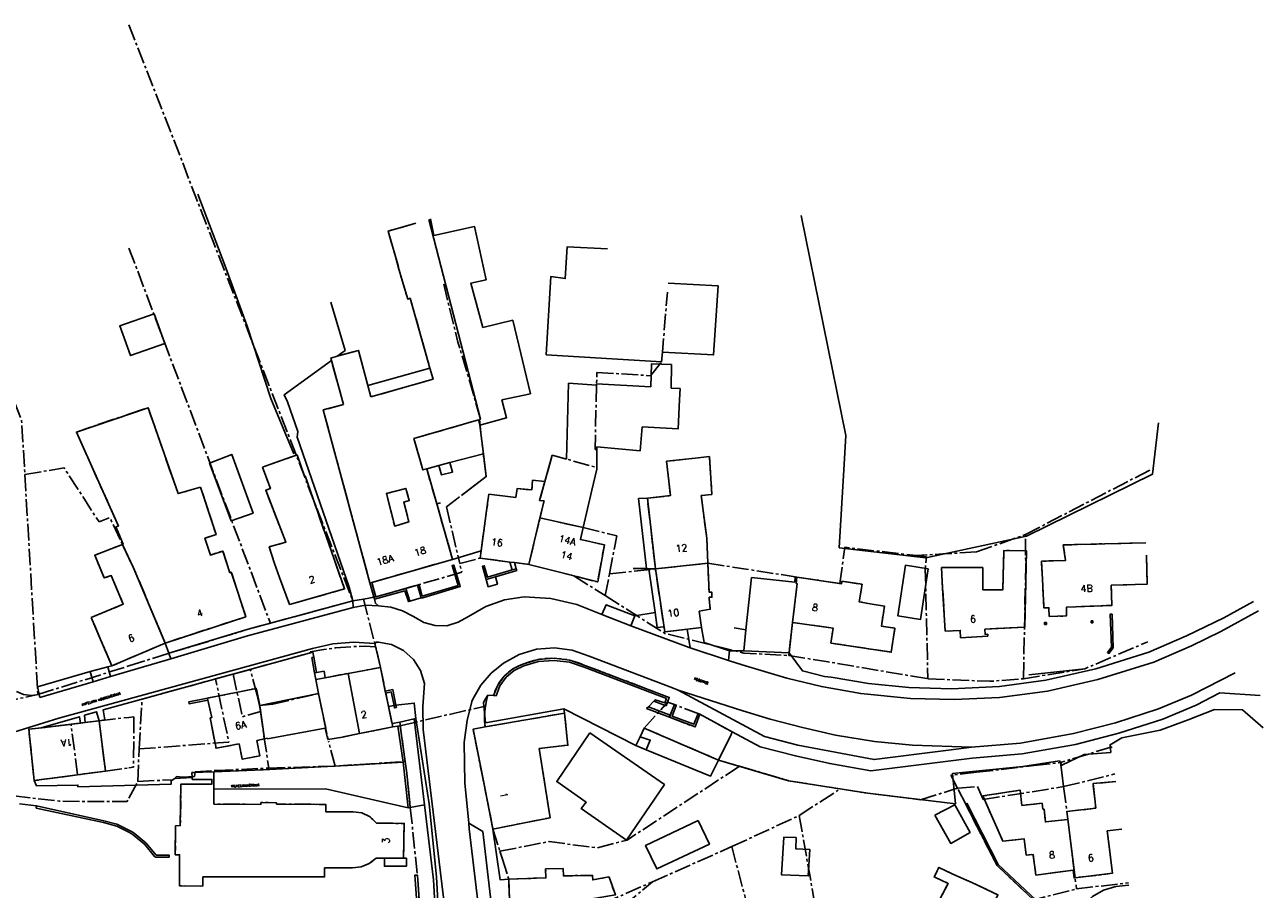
# Model space of a CAD drawing. Header units: metres. Extents: x 189938 to 192675, y 307646 to 311153.
# Tile 99 of 100: x 191982 to 192197, y 309779 to 309929. Entities that reach past the tile are written whole.
import ezdxf

# ---------------------------------------------------------------- set-up
doc = ezdxf.new("R2010")
doc.units = ezdxf.units.M
doc.linetypes.add('1-200 CENTER', pattern=[4.28625, 2.8575, -0.47625, 0.47625, -0.47625])
for name, color, linetype in [('PH-BEST-HUISNUMMERS', 7, 'Continuous'), ('PH-BEST-KADASTRALE-GRENS', 240, '1-200 CENTER'), ('PH-BEST-KANTVERHARDING', 252, 'Continuous'), ('PH-BEST-STAATNAAM', 7, 'Continuous')]:
    doc.layers.add(name, color=color, linetype=linetype)
doc.styles.add('ROMANS', font='romans.shx')

msp = doc.modelspace()

# ---------------------------------------------------------------- linework, layer by layer
at = {"layer": 'PH-BEST-KADASTRALE-GRENS'}
for p, q in [((192037.226, 309863.495), (192035.098, 309871.084)), ((192081.136, 309869.038), (192090.436, 309868.459)), ((192041.404, 309866.744), (192041.921, 309864.788)), ((192060.839, 309859.874), (192060.615, 309860.828)), ((192060.753, 309860.868), (192060.945, 309860.924)), ((192081.139, 309855.647), (192081.145, 309852.541)), ((192098.182, 309854.171), (192100.644, 309854.447)), ((191981.947, 309851.302), (191984.199, 309813.176)), ((192024.437, 309853.06), (192023.148, 309852.607)), ((192053.375, 309846.236), (192051.636, 309852.323)), ((192155.428, 309840.905), (192177.376, 309852.296)), ((192062.234, 309846.744), (192062.392, 309847.913)), ((192062.392, 309847.913), (192067.086, 309847.336)), ((192091.274, 309834.959), (192089.896, 309847.222)), ((192056.124, 309836.611), (192053.375, 309846.236)), ((192055.059, 309845.708), (192057.349, 309835.893)), ((192061.064, 309838.072), (192062.234, 309846.744)), ((192069.346, 309835.71), (192071.268, 309843.788)), ((192071.268, 309843.788), (192078.753, 309842.124)), ((192078.753, 309842.124), (192084.573, 309840.667)), ((192083.338, 309834.115), (192084.573, 309840.667)), ((192146.943, 309837.894), (192155.428, 309840.905)), ((192100.376, 309835.927), (192100.189, 309840.3)), ((192042.126, 309832.612), (192056.124, 309836.611)), ((192057.349, 309835.893), (192060.907, 309836.82)), ((192158.403, 309833.176), (192158.245, 309836.301)), ((192026.117, 309833.48), (192025.264, 309835.883)), ((192066.868, 309836.052), (192066.052, 309836.14)), ((192069.346, 309835.71), (192077.133, 309833.746)), ((192082.563, 309830.318), (192083.338, 309834.115)), ((192138.077, 309834.915), (192138.534, 309815.9)), ((192148.069, 309835.179), (192140.885, 309835.195)), ((192148.051, 309831.329), (192148.069, 309835.179)), ((192041.789, 309832.516), (192042.126, 309832.612)), ((192077.133, 309833.746), (192082.563, 309830.318)), ((192115.491, 309833.601), (192115.826, 309833.551)), ((192115.674, 309832.425), (192115.826, 309833.551)), ((192115.826, 309833.551), (192123.244, 309832.434)), ((192040.674, 309829.733), (192042.807, 309830.088)), ((192150.791, 309831.316), (192148.051, 309831.329)), ((192038.809, 309829.423), (192040.674, 309829.733)), ((192040.674, 309829.733), (192042.776, 309821.444)), ((191995.08, 309822.726), (191993.455, 309826.515)), ((192020.252, 309824.36), (192024.522, 309825.528)), ((192098.852, 309827.624), (192099.28, 309824.819)), ((192114.399, 309819.924), (192115.07, 309825.664)), ((192006.942, 309820.318), (192020.252, 309824.36)), ((192148.393, 309824.533), (192155.325, 309824.866)), ((191997.051, 309818.131), (191995.08, 309822.726)), ((192006.277, 309822.089), (192000, 309819.396)), ((192006.277, 309822.089), (192006.942, 309820.318)), ((192043.595, 309817.875), (192042.776, 309821.444)), ((192000, 309819.396), (191997.051, 309818.131)), ((192000, 309818.138), (192006.942, 309820.318)), ((192021.031, 309817.537), (192031.468, 309820.415)), ((192031.42, 309820.579), (192031.468, 309820.415)), ((191984.199, 309813.176), (192000, 309818.138)), ((192018.061, 309816.719), (192021.031, 309817.537)), ((192022.23, 309813.074), (192021.031, 309817.537)), ((192038.006, 309816.833), (192043.595, 309817.875)), ((192002.276, 309812.366), (192015.02, 309815.88)), ((192015.02, 309815.88), (192018.061, 309816.719)), ((192032.377, 309815.783), (192034.027, 309816.091)), ((192032.868, 309813.322), (192032.377, 309815.783)), ((192034.027, 309816.091), (192038.006, 309816.833)), ((191969.551, 309809.954), (191984.199, 309813.176)), ((192022.23, 309813.074), (192022.651, 309811.287)), ((192024.955, 309811.507), (192032.868, 309813.322)), ((192032.868, 309813.322), (192034.589, 309805.079)), ((192044.453, 309813.768), (192044.525, 309813.426)), ((192044.525, 309813.426), (192045.02, 309811.081)), ((192062.239, 309813.081), (192063.235, 309812.992)), ((192001.749, 309803.734), (192002.276, 309812.366)), ((192013.621, 309812.548), (192013.692, 309812.219)), ((192022.651, 309811.287), (192024.955, 309811.507)), ((192022.651, 309811.287), (192022.786, 309810.235)), ((192045.02, 309811.081), (192045.641, 309808.132)), ((192047.255, 309807.787), (192061.801, 309811.165)), ((192089.321, 309807.337), (192093.404, 309811.819)), ((192093.404, 309811.819), (192094.571, 309811.411)), ((192093.734, 309809.232), (192094.571, 309811.411)), ((192099.014, 309809.76), (192094.571, 309811.411)), ((191989.973, 309808.013), (191994.827, 309808.591)), ((191991.588, 309808.205), (191992.435, 309808.306)), ((191992.435, 309808.306), (191994.827, 309808.591)), ((191994.827, 309808.591), (192000, 309809.207)), ((192000, 309809.207), (192000.838, 309809.307)), ((192000.838, 309809.307), (192000.801, 309800.544)), ((192022.786, 309810.235), (192024.242, 309800.399)), ((192075.511, 309809.938), (192061.786, 309807.557)), ((192099.014, 309809.76), (192104.587, 309806.704)), ((191982.637, 309807.14), (191989.973, 309808.013)), ((191984.766, 309807.393), (191991.588, 309808.205)), ((191991.056, 309799.243), (191989.973, 309808.013)), ((192034.476, 309805.347), (192034.032, 309807.325)), ((192039.954, 309806.384), (192037.006, 309805.793)), ((192045.764, 309807.55), (192039.954, 309806.384)), ((192045.641, 309808.132), (192045.764, 309807.55)), ((192045.764, 309807.55), (192046.608, 309807.684)), ((192046.608, 309807.684), (192047.042, 309807.753)), ((192047.042, 309807.753), (192047.255, 309807.787)), ((192089.321, 309807.337), (192102.229, 309801.794)), ((192022.175, 309805.224), (192023.49, 309805.482)), ((192037.006, 309805.793), (192034.476, 309805.347)), ((192035.779, 309800.759), (192034.589, 309805.079)), ((192047.407, 309805.084), (192047.739, 309802.709)), ((192170.463, 309804.093), (192161.54, 309801.383)), ((192001.542, 309798.096), (192001.749, 309803.734)), ((192047.739, 309802.709), (192047.899, 309801.56)), ((192102.421, 309802.187), (192102.229, 309801.794)), ((191995.93, 309799.894), (191991.056, 309799.243)), ((191995.93, 309799.894), (192000, 309800.437)), ((192000, 309800.437), (192000.801, 309800.544)), ((192011.383, 309798.949), (192011.456, 309799.764)), ((192011.456, 309799.764), (192015.209, 309799.991)), ((192014.73, 309796.777), (192014.728, 309799.78)), ((192015.209, 309799.991), (192024.242, 309800.399)), ((192024.242, 309800.399), (192035.638, 309800.749)), ((192035.638, 309800.749), (192035.779, 309800.759)), ((192035.779, 309800.759), (192047.516, 309801.535)), ((192047.516, 309801.535), (192047.899, 309801.56)), ((192102.229, 309801.794), (192105.846, 309800.732)), ((192105.846, 309800.732), (192113.969, 309798.347)), ((192146.987, 309799.68), (192156.884, 309800.838)), ((192156.884, 309800.838), (192161.54, 309801.383)), ((192161.759, 309799.641), (192161.54, 309801.383)), ((192000, 309795.191), (192001.542, 309798.096)), ((192001.542, 309798.096), (192007.617, 309798.389)), ((192008.268, 309798.932), (192007.617, 309798.389)), ((192009.267, 309798.851), (192008.268, 309798.932)), ((192011.383, 309798.949), (192009.267, 309798.851)), ((192061.396, 309798.491), (192063.12, 309789.824)), ((192146.987, 309799.68), (192142.536, 309799.156)), ((192143.678, 309796.919), (192142.536, 309799.156)), ((192162.067, 309797.2), (192161.759, 309799.641)), ((192116.214, 309792.168), (192123.321, 309796.799)), ((192137.25, 309794.929), (192143.068, 309796.73)), ((192143.068, 309796.73), (192143.678, 309796.919)), ((192143.678, 309796.919), (192143.787, 309796.953)), ((192145.091, 309794.151), (192143.678, 309796.919)), ((192143.787, 309796.953), (192147.112, 309797.207)), ((192147.112, 309797.207), (192148.135, 309794.949)), ((192148.135, 309794.949), (192162.067, 309797.2)), ((192162.067, 309797.2), (192164.305, 309779.46)), ((192048.788, 309793.562), (192050.021, 309781.86)), ((192068.024, 309790.799), (192073.026, 309791.799)), ((192104.52, 309786.787), (192116.214, 309792.168)), ((192116.214, 309792.168), (192119.298, 309774.75)), ((192063.12, 309789.824), (192068.024, 309790.799)), ((192063.12, 309789.824), (192064.323, 309785.996)), ((192044.328, 309784.797), (192042.854, 309784.797)), ((192047.609, 309784.797), (192044.328, 309784.797)), ((192064.323, 309785.996), (192064.702, 309784.791)), ((192064.702, 309784.791), (192065.852, 309781.133)), ((192090.763, 309780.689), (192104.52, 309786.787)), ((192104.52, 309786.787), (192108.242, 309772.697)), ((192051.22, 309764.573), (192050.021, 309781.86)), ((192066.108, 309774.217), (192065.852, 309781.133)), ((192142.867, 309782.032), (192146.15, 309780.572)), ((192164.305, 309779.46), (192173.324, 309780.52)), ((192156.108, 309777.346), (192164.305, 309779.46))]:
    msp.add_line(p, q, dxfattribs=at)
at = {"layer": 'PH-BEST-KADASTRALE-GRENS', "flags": 128}
for points in [[(192000, 309929.328), (192020.294, 309877.102), (192038.809, 309829.423)], [(192049.748, 309894.926), (192044.945, 309893.536), (192046.218, 309889.138), (192046.815, 309886.967), (192048.33, 309881.762), (192048.753, 309881.894), (192052.192, 309869.788)], [(191969.407, 309891.885), (191981.395, 309860.636), (191981.947, 309851.302)], [(192000, 309890.581), (192007.056, 309871.881), (192024.522, 309825.528)], [(192060.945, 309860.924), (192058.373, 309869.954), (192057.029, 309874.28), (192054.564, 309884.392), (192054.685, 309884.42)], [(192090.436, 309868.459), (192092.357, 309870.845), (192092.498, 309872.522), (192093.365, 309882.969)], [(192036.124, 309871.828), (192039.793, 309872.849), (192041.404, 309866.744)], [(192035.098, 309871.084), (192034.979, 309871.51), (192036.124, 309871.828)], [(192052.192, 309869.788), (192052.743, 309867.846), (192041.921, 309864.788)], [(192081.139, 309855.647), (192080.812, 309855.671), (192081.136, 309869.038)], [(192000, 309861.783), (192003.316, 309862.908), (192008.513, 309848.012), (192012.421, 309849.127)], [(192037.226, 309863.495), (192033.681, 309862.521), (192041.789, 309832.516)], [(191998.867, 309839.211), (191999.019, 309839.271), (191997.736, 309842.226), (191998.175, 309842.377), (191990.896, 309858.694), (192000, 309861.783)], [(192051.636, 309852.323), (192050.963, 309852.131), (192049.416, 309857.555), (192060.615, 309860.828)], [(192060.753, 309860.868), (192061.427, 309855.311), (192061.482, 309854.441)], [(192026.117, 309833.48), (192027.852, 309828.787), (192037.38, 309831.496), (192030.54, 309851.079), (192030.443, 309851.054), (192029.154, 309854.719), (192024.437, 309853.06)], [(192055.059, 309845.708), (192061.954, 309850.96), (192061.482, 309854.441)], [(192073.263, 309854.228), (192071.187, 309846.832), (192071.969, 309846.736), (192071.268, 309843.788)], [(192073.263, 309854.228), (192073.39, 309854.68), (192075.847, 309854.002), (192081.145, 309852.541)], [(192089.896, 309847.222), (192093.881, 309847.67), (192093.213, 309853.613), (192098.182, 309854.171)], [(192100.189, 309840.3), (192099.225, 309847.667), (192101.063, 309847.886), (192100.644, 309854.447)], [(191981.947, 309851.302), (191988.755, 309852.5), (191994.806, 309843.106), (191996.661, 309843.854), (192000, 309836.828)], [(192023.148, 309852.607), (192024.518, 309848.896), (192023.708, 309848.601), (192027.222, 309839.57), (192024.321, 309838.782), (192025.264, 309835.883)], [(192018.708, 309831.415), (192017.738, 309834.381), (192017.501, 309834.303), (192016.273, 309838.057), (192014.115, 309837.352), (192013.164, 309840.26), (192015.113, 309840.897), (192012.421, 309849.127)], [(192072.112, 309850.129), (192069.986, 309850.345), (192069.848, 309848.652), (192067.285, 309848.891), (192067.086, 309847.336)], [(192048.017, 309848.899), (192044.647, 309848.056), (192046.077, 309842.392), (192048.535, 309843.14), (192047.638, 309846.546), (192048.61, 309846.815), (192048.017, 309848.899)], [(192069.346, 309835.709), (192081.278, 309832.7), (192082.442, 309839.147), (192078.277, 309840.035), (192078.753, 309842.124)], [(192155.081, 309815.904), (192155.332, 309826.945), (192155.503, 309835.481), (192155.428, 309840.905)], [(191993.455, 309826.515), (191999.018, 309828.842), (191996.917, 309833.804), (191995.712, 309833.386), (191994.066, 309837.318), (191998.867, 309839.211)], [(192123.244, 309832.434), (192124.122, 309838.709), (192136.477, 309837.259)], [(192176.346, 309839.48), (192161.989, 309839.121), (192162.417, 309836.426), (192158.245, 309836.301)], [(192000, 309836.828), (192000.745, 309835.26), (192003.032, 309829.875), (192006.277, 309822.089)], [(192060.907, 309836.82), (192066.052, 309836.14), (192066.868, 309836.052), (192069.055, 309835.783), (192069.346, 309835.71)], [(192066.052, 309836.14), (192060.909, 309836.82), (192061.064, 309838.072)], [(192146.943, 309837.894), (192141.121, 309837.541), (192136.477, 309837.259)], [(192136.477, 309837.259), (192138.292, 309837.046), (192138.077, 309834.915)], [(192155.325, 309824.866), (192155.633, 309838.083), (192151.707, 309838.162), (192151.499, 309831.302), (192150.791, 309831.316)], [(192176.415, 309837.318), (192176.575, 309832.321), (192170.323, 309832.121), (192170.434, 309828.635), (192162.566, 309828.341), (192162.552, 309826.804), (192159.571, 309826.706), (192159.506, 309828.225), (192158.656, 309828.182), (192158.403, 309833.176)], [(192042.807, 309830.088), (192050.023, 309832.164), (192057.705, 309834.366), (192057.349, 309835.893)], [(192069.346, 309835.709), (192069.055, 309835.783), (192066.868, 309836.052)], [(192083.338, 309834.115), (192100.376, 309835.927), (192115.491, 309833.601)], [(192099.28, 309824.819), (192092.906, 309824.018), (192091.274, 309834.959)], [(192100.376, 309835.927), (192100.59, 309830.929), (192101.05, 309830.947), (192101.086, 309830.043), (192100.625, 309830.033), (192100.629, 309829.767)], [(192141.516, 309824.142), (192141.091, 309831.58), (192140.885, 309835.195)], [(192115.07, 309825.664), (192115.857, 309832.4), (192115.674, 309832.425)], [(192115.826, 309833.551), (192123.542, 309832.389), (192123.612, 309832.813)], [(192123.612, 309832.813), (192127.13, 309832.29), (192126.614, 309829.268), (192128.507, 309828.89)], [(192006.277, 309822.089), (192020.262, 309826.663), (192018.708, 309831.415)], [(192082.563, 309830.318), (192092.937, 309823.77), (192106.593, 309820.369), (192114.399, 309819.924)], [(192024.522, 309825.528), (192035.027, 309828.403), (192038.809, 309829.423)], [(192098.852, 309827.624), (192100.801, 309827.95), (192100.629, 309829.767)], [(192128.507, 309828.89), (192131.003, 309828.522), (192130.465, 309825.034), (192132.798, 309824.69), (192132.182, 309820.512), (192121.717, 309822.099), (192122.097, 309824.685), (192115.07, 309825.664)], [(192148.916, 309823.297), (192144.204, 309823.028), (192144.137, 309824.283), (192141.516, 309824.142)], [(192148.916, 309823.297), (192148.901, 309823.617), (192148.438, 309823.594), (192148.393, 309824.533)], [(192042.776, 309821.444), (192040.895, 309821.539), (192038.854, 309821.476), (192035.832, 309821.25), (192033.816, 309820.989), (192031.42, 309820.579)], [(192155.081, 309815.904), (192165.721, 309817.641), (192176.684, 309822.33)], [(192079.07, 309818.223), (192078.141, 309818.609), (192077.187, 309818.925), (192076.211, 309819.169), (192075.22, 309819.34), (192074.219, 309819.436), (192073.213, 309819.457), (192072.209, 309819.404), (192071.212, 309819.276), (192070.227, 309819.073), (192069.259, 309818.798), (192068.315, 309818.452)], [(192114.399, 309819.924), (192121.222, 309818.836), (192138.534, 309815.9)], [(192043.595, 309817.875), (192043.634, 309817.882), (192044.453, 309813.768)], [(192045.764, 309807.55), (192044.453, 309813.768), (192043.595, 309817.875)], [(192068.315, 309818.452), (192067.591, 309818.169), (192066.899, 309817.815), (192066.246, 309817.394), (192065.637, 309816.91), (192065.08, 309816.368), (192064.58, 309815.774), (192064.141, 309815.132), (192063.768, 309814.45), (192063.465, 309813.734), (192063.235, 309812.992)], [(192079.07, 309818.223), (192093.682, 309812.676), (192093.404, 309811.819)], [(192001.749, 309803.734), (192017.322, 309804.921), (192015.02, 309815.88)], [(192018.061, 309816.719), (192019.681, 309809.305), (192022.786, 309810.235)], [(192138.534, 309815.9), (192149.282, 309815.457), (192155.081, 309815.904)], [(192022.668, 309811.29), (192022.082, 309814.232), (192013.621, 309812.548)], [(192062.239, 309813.081), (192061.984, 309812.131), (192061.801, 309811.165)], [(192013.692, 309812.219), (192014.354, 309809.159), (192014.081, 309809.1), (192015.113, 309803.839), (192019.116, 309804.624)], [(192061.801, 309811.165), (192061.698, 309810.264), (192061.653, 309809.359), (192061.666, 309808.452), (192061.737, 309807.548)], [(191994.827, 309808.591), (191995.93, 309799.894), (191983.567, 309798.243)], [(192071.149, 309803.836), (192076.119, 309804.38), (192075.511, 309809.938)], [(192099.014, 309809.76), (192098.172, 309807.54), (192093.734, 309809.232)], [(191983.567, 309798.243), (191982.637, 309807.14), (191984.766, 309807.393)], [(191991.056, 309799.243), (191983.567, 309798.243), (191982.637, 309807.14)], [(192047.042, 309807.753), (192047.324, 309805.68), (192047.407, 309805.084)], [(192061.786, 309807.557), (192059.672, 309807.158), (192061.396, 309798.491)], [(192061.737, 309807.548), (192059.672, 309807.158), (192063.12, 309789.824)], [(192104.587, 309806.704), (192104.407, 309806.241), (192102.421, 309802.187)], [(192022.175, 309805.224), (192022.701, 309802.55), (192019.642, 309801.948), (192019.116, 309804.624)], [(192073.026, 309791.799), (192071.664, 309800.533), (192071.149, 309803.836)], [(191946.661, 309797.803), (191962.202, 309800.329), (191967.52, 309798.05), (191975.985, 309796.055), (191987.984, 309794.662), (191999.684, 309794.596), (192000, 309795.191)], [(192014.728, 309799.78), (192010.922, 309799.641), (192010.952, 309798.804)], [(192047.899, 309801.56), (192048.185, 309799.51), (192048.788, 309793.562)], [(192064.323, 309785.996), (192072.844, 309787.667), (192081.157, 309786.561), (192086.391, 309787.932), (192105.846, 309800.732)], [(192010.952, 309798.804), (192010.965, 309798.434), (192014.374, 309798.434), (192014.374, 309797.627), (192009.011, 309797.627), (192008.902, 309790.43), (192008.096, 309790.423), (192008.016, 309785.379), (192008.791, 309785.395), (192008.744, 309780.015), (192012.792, 309779.952), (192012.823, 309781.544), (192033.934, 309781.547), (192033.934, 309783.087), (192038.776, 309783.087)], [(192113.969, 309798.347), (192114.373, 309798.228), (192123.321, 309796.799)], [(192162.067, 309797.2), (192170.794, 309799.335), (192170.947, 309799.4)], [(192171.111, 309798.099), (192167.177, 309797.714), (192167.636, 309793.445)], [(192038.858, 309792.802), (192034.133, 309792.842), (192034.123, 309794.11), (192025.583, 309794.177), (192025.565, 309794.409), (192022.874, 309794.424), (192022.872, 309794.119), (192014.731, 309794.177), (192014.73, 309796.777)], [(192123.321, 309796.799), (192128.095, 309796.037), (192137.25, 309794.929)], [(192154.813, 309793.928), (192154.539, 309796.579), (192148.038, 309795.581)], [(192164.063, 309781.379), (192163.874, 309781.356), (192163.701, 309782.689), (192157.255, 309781.861), (192156.76, 309785.444), (192155.581, 309785.315), (192155.203, 309788.163), (192151.553, 309787.732), (192148.038, 309795.581)], [(192155.348, 309778.925), (192150.518, 309783.509), (192145.091, 309794.151)], [(192158.443, 309793.26), (192158.319, 309794.317), (192154.813, 309793.928)], [(192162.788, 309791.485), (192158.902, 309791.071), (192158.666, 309793.285), (192158.443, 309793.26)], [(192162.788, 309791.485), (192162.604, 309792.869), (192167.636, 309793.445)], [(192038.858, 309792.802), (192040.403, 309792.625), (192041.807, 309791.956), (192042.917, 309790.867)], [(192042.917, 309790.867), (192047.731, 309790.812), (192047.609, 309784.797)], [(192172.155, 309789.804), (192169.624, 309789.505), (192170.513, 309782.159), (192164.063, 309781.379)], [(192038.776, 309783.087), (192040.277, 309783.27), (192041.672, 309783.854), (192042.854, 309784.797)], [(192065.852, 309781.133), (192072.298, 309781.372), (192072.241, 309782.911), (192075.308, 309783.024)], [(192075.308, 309783.024), (192075.337, 309781.721), (192080.401, 309781.805), (192080.41, 309781.026), (192083.236, 309781.538), (192083.258, 309781.47), (192084.346, 309778.42), (192080.579, 309777.798), (192080.649, 309774.536), (192072.857, 309774.083), (192072.123, 309774.007)], [(192140.503, 309777.446), (192142.036, 309780.419), (192139.617, 309781.533), (192140.445, 309783.194), (192142.867, 309782.032)], [(192066.15, 309773.25), (192066.108, 309774.217), (192065.852, 309781.133)], [(192072.125, 309773.992), (192072.872, 309774.085), (192072.98, 309776.818), (192081.083, 309776.398), (192090.763, 309780.689)], [(192072.125, 309773.992), (192072.158, 309772.083), (192081.822, 309772.613), (192084.913, 309775.766), (192087.663, 309778.08), (192090.763, 309780.689)], [(192146.15, 309780.572), (192150.681, 309778.417), (192148.58, 309774.016), (192148.862, 309773.875), (192148.686, 309773.524), (192148.412, 309773.661), (192148.278, 309773.377), (192146.622, 309774.123)]]:
    msp.add_lwpolyline(points, dxfattribs=at)
at = {"layer": 'PH-BEST-KANTVERHARDING', "color": 8}
for p, q in [((192037.226, 309863.495), (192035.098, 309871.084)), ((192041.404, 309866.744), (192052.192, 309869.788)), ((192041.404, 309866.744), (192041.921, 309864.788)), ((192076.212, 309867.143), (192075.847, 309854.002)), ((192081.083, 309866.821), (192076.212, 309867.143)), ((192095.583, 309866.227), (192094.043, 309866.316)), ((192095.487, 309864.263), (192095.583, 309866.227)), ((192060.839, 309859.874), (192060.615, 309860.828)), ((192061.474, 309854.92), (192060.839, 309859.874)), ((192081.146, 309852.274), (192081.139, 309855.647)), ((192061.474, 309854.92), (192055.659, 309853.383)), ((192073.39, 309854.68), (192072.112, 309850.129)), ((192075.847, 309854.002), (192073.39, 309854.68)), ((192098.182, 309854.171), (192100.644, 309854.447)), ((192024.437, 309853.06), (192023.148, 309852.607)), ((192053.714, 309852.872), (192051.636, 309852.323)), ((192053.375, 309846.236), (192051.636, 309852.323)), ((192055.659, 309853.383), (192053.714, 309852.872)), ((192080.238, 309848.634), (192081.146, 309852.274)), ((192071.187, 309846.832), (192072.112, 309850.129)), ((192062.234, 309846.744), (192062.392, 309847.913)), ((192062.392, 309847.913), (192067.086, 309847.336)), ((192078.753, 309842.124), (192080.238, 309848.634)), ((192091.274, 309834.959), (192089.896, 309847.222)), ((192053.375, 309846.236), (192054.038, 309846.425)), ((192056.124, 309836.611), (192053.375, 309846.236)), ((192061.064, 309838.072), (192062.234, 309846.744)), ((192069.346, 309835.709), (192071.268, 309843.788)), ((192071.268, 309843.788), (192078.753, 309842.124)), ((192100.376, 309835.927), (192100.189, 309840.3)), ((192042.126, 309832.612), (192056.124, 309836.611)), ((192056.124, 309836.611), (192061.064, 309838.072)), ((192158.403, 309833.176), (192158.245, 309836.301)), ((192026.117, 309833.48), (192025.264, 309835.883)), ((192066.868, 309836.052), (192066.052, 309836.14)), ((192066.052, 309836.14), (192066.431, 309834.769)), ((192067.162, 309834.985), (192066.431, 309834.769)), ((192067.162, 309834.985), (192066.868, 309836.052)), ((192087.445, 309834.998), (192089.719, 309835.006)), ((192089.719, 309835.006), (192090.155, 309834.99)), ((192091.217, 309827.403), (192090.155, 309834.99)), ((192090.155, 309834.99), (192091.274, 309834.959)), ((192091.274, 309834.959), (192100.376, 309835.927)), ((192138.597, 309834.947), (192134.65, 309835.609)), ((192148.069, 309835.179), (192140.885, 309835.195)), ((192148.051, 309831.329), (192148.069, 309835.179)), ((192041.789, 309832.516), (192042.126, 309832.612)), ((192041.789, 309832.516), (192042.554, 309829.681)), ((192050.023, 309832.164), (192047.988, 309831.579)), ((192050.023, 309832.164), (192050.653, 309829.932)), ((192061.939, 309833.115), (192063.543, 309833.587)), ((192106.988, 309824.409), (192107.928, 309833.472)), ((192115.445, 309832.639), (192107.928, 309833.472)), ((192115.445, 309832.639), (192115.491, 309833.601)), ((192115.491, 309833.601), (192115.826, 309833.551)), ((192047.988, 309831.579), (192048.728, 309829.372)), ((192048.728, 309829.372), (192050.653, 309829.932)), ((192150.791, 309831.316), (192148.051, 309831.329)), ((192038.853, 309828.278), (192038.846, 309829.433)), ((191995.08, 309822.726), (191993.455, 309826.515)), ((192082.001, 309827.063), (192087.034, 309825.058)), ((192087.725, 309826.791), (192087.034, 309825.058)), ((192091.217, 309827.403), (192087.725, 309826.791)), ((192098.852, 309827.624), (192099.28, 309824.819)), ((192115.07, 309825.664), (192114.457, 309820.421)), ((192096.793, 309824.499), (192097.331, 309821.27)), ((192106.988, 309824.409), (192104.951, 309824.716)), ((192106.611, 309820.769), (192106.988, 309824.409)), ((192106.999, 309824.407), (192106.988, 309824.409)), ((192148.393, 309824.533), (192155.325, 309824.866)), ((191997.051, 309818.131), (191995.08, 309822.726)), ((192006.277, 309822.089), (191997.051, 309818.131)), ((192006.277, 309822.089), (192006.941, 309820.32)), ((192043.595, 309817.875), (192042.639, 309822.042)), ((192097.331, 309821.27), (192103.974, 309819.047)), ((192007.268, 309819.337), (191996.808, 309816.271)), ((192006.941, 309820.32), (192007.268, 309819.337)), ((192032.059, 309819.627), (192032.528, 309816.98)), ((192103.974, 309819.047), (192104.104, 309820.736)), ((192106.611, 309820.769), (192104.104, 309820.736)), ((192114.457, 309820.421), (192106.611, 309820.769)), ((191993.302, 309817.163), (191996.321, 309817.943)), ((191993.302, 309817.163), (191993.817, 309815.394)), ((191996.321, 309817.943), (191997.051, 309818.131)), ((191996.321, 309817.943), (191996.808, 309816.271)), ((192032.17, 309816.914), (192032.528, 309816.98)), ((192032.377, 309815.783), (192032.17, 309816.914)), ((192038.006, 309816.833), (192043.595, 309817.875)), ((192165.721, 309817.641), (192156.049, 309816.56)), ((191996.808, 309816.271), (191993.817, 309815.394)), ((192032.377, 309815.783), (192034.027, 309816.091)), ((192032.868, 309813.322), (192032.377, 309815.783)), ((192034.027, 309816.091), (192038.006, 309816.833)), ((192039.954, 309806.384), (192038.006, 309816.833)), ((191984.411, 309813.194), (191984.403, 309813.221)), ((192032.868, 309813.322), (192022.668, 309811.29)), ((192044.453, 309813.768), (192044.525, 309813.426)), ((192044.525, 309813.426), (192045.02, 309811.081)), ((192062.239, 309813.081), (192063.235, 309812.992)), ((192063.65, 309812.955), (192063.235, 309812.992)), ((192013.621, 309812.548), (192013.692, 309812.219)), ((192022.668, 309811.29), (192023.49, 309805.482)), ((192045.02, 309811.081), (192045.957, 309811.264)), ((192045.02, 309811.081), (192045.641, 309808.132)), ((192059.633, 309812.382), (192059.445, 309811.941)), ((192075.407, 309810.659), (192061.801, 309808.253)), ((192087.903, 309804.302), (192075.407, 309810.659)), ((192075.407, 309810.659), (192075.511, 309809.938)), ((192090.075, 309811.02), (192091.027, 309812.006)), ((192093.404, 309811.819), (192094.571, 309811.411)), ((191991.588, 309808.205), (191992.435, 309808.306)), ((191992.435, 309808.306), (191994.827, 309808.591)), ((191995.799, 309808.759), (191994.827, 309808.591)), ((192045.641, 309808.132), (192046.955, 309808.394)), ((192049.442, 309808.928), (192046.955, 309808.394)), ((192049.764, 309808.997), (192049.442, 309808.928)), ((192049.442, 309808.928), (192051.229, 309794.011)), ((192075.511, 309809.938), (192061.786, 309807.557)), ((192099.014, 309809.76), (192104.587, 309806.704)), ((191984.766, 309807.393), (191991.588, 309808.205)), ((192034.476, 309805.347), (192034.032, 309807.325)), ((192039.954, 309806.384), (192037.006, 309805.793)), ((192045.764, 309807.55), (192039.954, 309806.384)), ((192045.641, 309808.132), (192045.764, 309807.55)), ((192022.175, 309805.224), (192023.49, 309805.482)), ((192037.006, 309805.793), (192034.476, 309805.347)), ((192058.189, 309805.314), (192058.144, 309804.864)), ((192087.903, 309804.302), (192088.618, 309805.833)), ((192089.675, 309803.579), (192087.903, 309804.302)), ((192014.73, 309796.777), (192014.728, 309799.78)), ((192037.911, 309800.858), (192035.508, 309800.752)), ((192037.911, 309800.858), (192047.532, 309801.424)), ((192048.436, 309793.497), (192047.532, 309801.424)), ((192061.396, 309798.491), (192063.12, 309789.824)), ((191983.978, 309793.838), (191981.003, 309794.21)), ((191995.652, 309791.263), (191983.978, 309793.838)), ((192048.788, 309793.562), (192048.436, 309793.497)), ((192048.788, 309793.562), (192051.229, 309794.011)), ((192068.024, 309790.799), (192073.026, 309791.799)), ((192162.788, 309791.485), (192164.063, 309781.379)), ((192058.948, 309790.833), (192061.343, 309789.39)), ((192063.12, 309789.824), (192068.024, 309790.799)), ((192044.328, 309784.797), (192042.854, 309784.797)), ((192047.609, 309784.797), (192044.328, 309784.797)), ((192142.867, 309782.032), (192146.15, 309780.572))]:
    msp.add_line(p, q, dxfattribs=at)
for points in [[(192028.585, 309854.921), (192024.599, 309864.518), (192020.518, 309877.051), (192016.622, 309887.655), (192011.959, 309899.966)], [(192049.748, 309894.926), (192044.945, 309893.536), (192046.218, 309889.138), (192046.815, 309886.967), (192048.33, 309881.762), (192048.753, 309881.894), (192052.192, 309869.788)], [(192060.839, 309859.874), (192060.753, 309860.868), (192060.945, 309860.924), (192051.996, 309895.576)], [(192052.271, 309895.656), (192052.886, 309892.794), (192059.942, 309894.336), (192061.947, 309885.098), (192059.275, 309884.487), (192061.388, 309876.844), (192066.545, 309878.071), (192069.607, 309865.327), (192064.675, 309864.288), (192065.488, 309861.165), (192060.839, 309859.874)], [(192123.173, 309838.597), (192123.951, 309852.159), (192124.281, 309858.107), (192116.529, 309896.239)], [(192082.95, 309890.456), (192075.976, 309890.792), (192075.647, 309885.319), (192073.14, 309885.654), (192072.347, 309872.089), (192092.357, 309870.845), (192092.498, 309872.522)], [(192092.498, 309872.522), (192101.361, 309872.071), (192102.142, 309884.054), (192093.507, 309884.52)], [(192006.212, 309874.066), (192000.284, 309871.953), (191998.416, 309877.101), (192004.344, 309879.215), (192006.212, 309874.066)], [(192036.124, 309871.828), (192037.48, 309872.813), (192034.991, 309881.214)], [(192036.124, 309871.828), (192039.793, 309872.849), (192041.404, 309866.744)], [(192027.512, 309863.942), (192026.934, 309865.157), (192035.098, 309871.084)], [(192035.098, 309871.084), (192034.979, 309871.51), (192036.124, 309871.828)], [(192052.192, 309869.788), (192052.743, 309867.846), (192041.921, 309864.788)], [(192090.469, 309866.522), (192090.634, 309870.523), (192094.067, 309870.389), (192094.043, 309866.316)], [(192090.469, 309866.522), (192081.089, 309867.063), (192081.083, 309866.821)], [(192081.139, 309855.647), (192081.138, 309856.126), (192088.616, 309855.437), (192088.997, 309859.575), (192095.242, 309859.269), (192095.487, 309864.263)], [(191998.867, 309839.211), (191999.019, 309839.271), (191997.736, 309842.226), (191998.175, 309842.377), (191990.896, 309858.694), (192003.316, 309862.908), (192008.513, 309848.012), (192012.421, 309849.127)], [(192027.512, 309863.942), (192029.26, 309858.804), (192029.149, 309857.808), (192038.196, 309831.8), (192038.846, 309829.433)], [(192037.226, 309863.495), (192033.681, 309862.521), (192041.789, 309832.516)], [(192051.636, 309852.323), (192050.963, 309852.131), (192049.416, 309857.555), (192060.615, 309860.828)], [(192155.626, 309840.614), (192177.455, 309851.382), (192178.538, 309860.275)], [(192013.944, 309853.321), (192017.815, 309854.821), (192021.513, 309844.646), (192017.701, 309843.278), (192013.944, 309853.321)], [(192026.117, 309833.48), (192027.852, 309828.787), (192037.38, 309831.496), (192030.54, 309851.079), (192030.443, 309851.054), (192029.154, 309854.719), (192024.437, 309853.06)], [(192057.689, 309847.711), (192061.954, 309850.96), (192061.474, 309854.92)], [(192089.896, 309847.222), (192093.881, 309847.67), (192093.213, 309853.613), (192098.182, 309854.171)], [(192100.189, 309840.3), (192099.225, 309847.667), (192101.063, 309847.886), (192100.644, 309854.447)], [(192023.148, 309852.607), (192024.518, 309848.896), (192023.708, 309848.601), (192027.222, 309839.57), (192024.321, 309838.782), (192025.264, 309835.883)], [(192053.714, 309852.872), (192054.179, 309851.249), (192056.125, 309851.751), (192055.659, 309853.383)], [(192018.708, 309831.415), (192017.738, 309834.381), (192017.501, 309834.303), (192016.273, 309838.057), (192014.115, 309837.352), (192013.164, 309840.26), (192015.113, 309840.897), (192012.421, 309849.127)], [(192072.112, 309850.129), (192069.986, 309850.345), (192069.848, 309848.652), (192067.285, 309848.891), (192067.086, 309847.336)], [(192048.017, 309848.899), (192044.647, 309848.056), (192046.077, 309842.392), (192048.535, 309843.14), (192047.638, 309846.546), (192048.61, 309846.815), (192048.017, 309848.899)], [(192089.896, 309847.222), (192088.378, 309847.164), (192089.719, 309835.006)], [(192071.268, 309843.788), (192071.969, 309846.736), (192071.187, 309846.832)], [(192069.346, 309835.709), (192081.278, 309832.7), (192082.442, 309839.147), (192078.277, 309840.035), (192078.753, 309842.124)], [(192123.173, 309838.597), (192138.16, 309836.893), (192155.626, 309840.614)], [(191993.455, 309826.515), (191999.018, 309828.842), (191996.917, 309833.804), (191995.712, 309833.386), (191994.066, 309837.318), (191998.867, 309839.211)], [(191998.867, 309839.211), (192000.745, 309835.26), (192006.277, 309822.089)], [(192176.346, 309839.48), (192161.989, 309839.121), (192162.417, 309836.426), (192158.245, 309836.301)], [(192066.052, 309836.14), (192060.909, 309836.82), (192061.064, 309838.072)], [(192155.325, 309824.866), (192155.633, 309838.083), (192151.707, 309838.162), (192151.499, 309831.302), (192150.791, 309831.316)], [(192176.415, 309837.318), (192176.575, 309832.321), (192170.323, 309832.121), (192170.434, 309828.635), (192162.566, 309828.341), (192162.552, 309826.804), (192159.571, 309826.706), (192159.506, 309828.225), (192158.656, 309828.182), (192158.403, 309833.176)], [(192050.653, 309829.932), (192050.942, 309829.946), (192057.432, 309831.88), (192056.318, 309835.625), (192056.035, 309835.541), (192057.065, 309832.079), (192050.863, 309830.23), (192050.302, 309832.244), (192050.023, 309832.164)], [(192061.939, 309833.115), (192061.3, 309835.411), (192061.607, 309835.49), (192062.158, 309833.509), (192066.431, 309834.769)], [(192063.543, 309833.587), (192067.252, 309834.681), (192067.162, 309834.985)], [(192069.346, 309835.709), (192069.055, 309835.783), (192066.868, 309836.052)], [(192099.28, 309824.819), (192092.906, 309824.018), (192091.274, 309834.959)], [(192100.376, 309835.927), (192100.59, 309830.929), (192101.05, 309830.947), (192101.086, 309830.043), (192100.625, 309830.033), (192100.629, 309829.767)], [(192138.597, 309834.947), (192137.261, 309826.199), (192133.32, 309826.794), (192134.65, 309835.609)], [(192141.516, 309824.142), (192141.091, 309831.58), (192140.885, 309835.195)], [(192042.126, 309832.612), (192042.807, 309830.088), (192047.988, 309831.579)], [(192061.939, 309833.115), (192062.286, 309831.869), (192063.888, 309832.321), (192063.543, 309833.587)], [(192115.07, 309825.664), (192115.857, 309832.4), (192115.674, 309832.425), (192115.826, 309833.551)], [(192115.826, 309833.551), (192123.542, 309832.389), (192123.612, 309832.813)], [(192123.612, 309832.813), (192127.13, 309832.29), (192126.614, 309829.268), (192128.507, 309828.89)], [(192006.277, 309822.089), (192020.262, 309826.663), (192018.708, 309831.415)], [(192042.554, 309829.681), (192047.826, 309831.134), (192048.444, 309829.29), (192048.728, 309829.372)], [(192068.502, 309830.108), (192065.101, 309829.6), (192061.856, 309828.458), (192058.886, 309826.725)], [(192068.502, 309830.108), (192073.145, 309829.817), (192077.683, 309828.794), (192082.001, 309827.063)], [(192038.846, 309829.433), (192035.027, 309828.403), (192020.252, 309824.36), (192006.941, 309820.32)], [(192038.853, 309828.278), (192020.541, 309823.34), (192007.268, 309819.337)], [(192038.853, 309828.278), (192041.039, 309828.672), (192043.256, 309828.531)], [(192042.554, 309829.681), (192042.737, 309829.004), (192043.256, 309828.531)], [(192043.256, 309828.531), (192045.393, 309828.312), (192047.449, 309827.69), (192049.35, 309826.69)], [(192082.001, 309827.063), (192082.771, 309828.741), (192087.725, 309826.791)], [(192098.852, 309827.624), (192100.801, 309827.95), (192100.629, 309829.767)], [(192103.974, 309819.047), (192106.333, 309818.317), (192114.046, 309816.021), (192120.061, 309814.533), (192126.889, 309813.334), (192135.542, 309812.452), (192143.092, 309812.291), (192150.963, 309812.681), (192159.295, 309813.78), (192168.016, 309815.8), (192177.727, 309818.787), (192184.233, 309821.606), (192189.313, 309824.075), (192195.876, 309827.685)], [(192194.976, 309829.296), (192189.83, 309826.484), (192183.368, 309823.33), (192176.821, 309820.502), (192167.669, 309817.614), (192158.959, 309815.654), (192150.961, 309814.582), (192142.628, 309814.171), (192135.251, 309814.38), (192128.261, 309815.083), (192121.772, 309816.164), (192120.608, 309816.321), (192116.771, 309817.275), (192114.457, 309820.421)], [(192128.507, 309828.89), (192131.003, 309828.522), (192130.465, 309825.034), (192132.798, 309824.69), (192132.182, 309820.512), (192121.717, 309822.099), (192122.097, 309824.685), (192115.07, 309825.664)], [(192049.35, 309826.69), (192051.114, 309825.687), (192053.069, 309825.144), (192055.098, 309825.095)], [(192055.098, 309825.095), (192057.078, 309825.711), (192058.886, 309826.725)], [(192092.762, 309824.909), (192091.585, 309824.787), (192091.217, 309827.403)], [(192158.735, 309825.33), (192158.737, 309825.642), (192159.073, 309825.642), (192159.073, 309825.318), (192158.735, 309825.33)], [(192166.869, 309825.629), (192166.87, 309825.944), (192167.159, 309825.943), (192167.158, 309825.628), (192166.869, 309825.629)], [(192170.469, 309827.12), (192170.675, 309821.271), (192169.908, 309820.286), (192169.656, 309820.474), (192170.377, 309821.396), (192170.152, 309827.106), (192170.469, 309827.12)], [(192087.034, 309825.058), (192097.119, 309821.341), (192097.331, 309821.27)], [(192104.104, 309820.736), (192099.74, 309822.186), (192099.28, 309824.819)], [(192148.916, 309823.297), (192144.204, 309823.028), (192144.137, 309824.283), (192141.516, 309824.142)], [(192148.916, 309823.297), (192148.901, 309823.617), (192148.438, 309823.594), (192148.393, 309824.533)], [(192042.639, 309822.042), (192039, 309822.224), (192035.368, 309821.932), (192031.805, 309821.172)], [(192042.639, 309822.042), (192042.922, 309822.221), (192043.253, 309822.276)], [(192043.253, 309822.276), (192045.521, 309821.831), (192047.59, 309820.8), (192049.31, 309819.256), (192050.558, 309817.311), (192051.245, 309815.104)], [(192079.795, 309819.827), (192076.861, 309820.877), (192073.771, 309821.281), (192070.666, 309821.021), (192067.686, 309820.109), (192064.968, 309818.585)], [(191978.062, 309806.065), (191980.025, 309806.622), (191987.854, 309809.087), (192031.805, 309821.172)], [(192032.059, 309819.627), (192031.905, 309820.536), (191995.533, 309810.506), (191995.799, 309808.759)], [(192032.17, 309816.914), (192031.714, 309819.568), (192032.059, 309819.627)], [(192079.07, 309818.223), (192076.457, 309819.115), (192073.716, 309819.456), (192070.964, 309819.232), (192068.315, 309818.452)], [(192078.924, 309817.905), (192076.377, 309818.766), (192073.709, 309819.096), (192071.029, 309818.88), (192068.448, 309818.128)], [(192079.795, 309819.827), (192094.264, 309814.355), (192095.224, 309813.917)], [(191993.302, 309817.163), (191984.122, 309814.491), (191984.403, 309813.221)], [(192032.528, 309816.98), (192033.833, 309817.22), (192034.027, 309816.091)], [(192043.595, 309817.875), (192043.634, 309817.882), (192044.453, 309813.768)], [(192064.968, 309818.585), (192062.813, 309816.862), (192061.014, 309814.77), (192059.633, 309812.382)], [(192068.315, 309818.452), (192066.567, 309817.613), (192065.08, 309816.368), (192063.946, 309814.796), (192063.235, 309812.992)], [(192068.448, 309818.128), (192066.792, 309817.336), (192065.385, 309816.158), (192064.315, 309814.666), (192063.65, 309812.955)], [(192091.027, 309812.006), (192091.018, 309812.009), (192091.259, 309812.274), (192092.914, 309811.702), (192093.18, 309812.458), (192078.924, 309817.905)], [(192079.07, 309818.223), (192093.682, 309812.676), (192093.404, 309811.819)], [(192146.075, 309804.036), (192154.612, 309804.756), (192163.807, 309806.387), (192171.077, 309808.248), (192178.527, 309810.661), (192184.219, 309813.066), (192191.791, 309816.941)], [(191993.817, 309815.394), (191984.556, 309812.68), (191984.411, 309813.194)], [(192051.034, 309807.114), (192050.947, 309811.114), (192051.245, 309815.104)], [(191980.5, 309813.716), (191981.733, 309813.159), (191983.075, 309812.98), (191984.411, 309813.194)], [(192022.668, 309811.29), (192022.082, 309814.232), (192013.621, 309812.548)], [(192032.868, 309813.322), (192034.117, 309807.34), (192034.032, 309807.325)], [(192044.453, 309813.768), (192045.739, 309814.021), (192046.302, 309811.312)], [(192045.957, 309811.264), (192045.467, 309813.611), (192044.525, 309813.426)], [(192061.801, 309808.253), (192061.486, 309811.775), (192061.797, 309812.439), (192062.239, 309813.081)], [(192095.224, 309813.917), (192110.171, 309805.893), (192115.966, 309804.396), (192129.202, 309801.893), (192142.128, 309803.523), (192146.075, 309804.036)], [(192095.224, 309813.917), (192106.453, 309810.333), (192111.198, 309808.88), (192116.794, 309807.444), (192122.521, 309806.133), (192129.28, 309805.035), (192135.869, 309804.38), (192146.075, 309804.036)], [(192104.587, 309806.704), (192109.428, 309804.113), (192115.546, 309802.531), (192121.502, 309801.192), (192128.66, 309799.939), (192146.207, 309802.131), (192154.876, 309802.876), (192164.152, 309804.52), (192171.63, 309806.452), (192179.264, 309808.882), (192185.028, 309811.35), (192189.147, 309813.445), (192196.124, 309812.997)], [(192013.621, 309812.548), (192010.386, 309811.904), (192010.435, 309811.566), (192013.692, 309812.219)], [(192013.692, 309812.219), (192014.354, 309809.159), (192014.081, 309809.1), (192015.113, 309803.839), (192019.116, 309804.624)], [(192046.302, 309811.312), (192046.382, 309810.926), (192046.041, 309810.86), (192045.957, 309811.264)], [(192046.302, 309811.312), (192049.469, 309811.689), (192049.764, 309808.997)], [(192059.445, 309811.941), (192058.621, 309808.665), (192058.189, 309805.314)], [(192099.014, 309809.76), (192098.172, 309807.54), (192089.758, 309810.748), (192090.075, 309811.02)], [(192090.075, 309811.02), (192093.87, 309809.584), (192094.571, 309811.411)], [(192093.404, 309811.819), (192093.125, 309811.208), (192091.027, 309812.006)], [(192094.571, 309811.411), (192094.907, 309811.293), (192094.183, 309809.423), (192097.962, 309808.025), (192098.687, 309809.892), (192099.014, 309809.76)], [(192102.229, 309801.794), (192114.373, 309798.228), (192128.095, 309796.037), (192143.304, 309794.197), (192142.811, 309799.479), (192155.02, 309800.69), (192161.338, 309801.645), (192161.773, 309800.892), (192165.651, 309802.793), (192170.229, 309803.133), (192170.132, 309804.451), (192172.187, 309805.675), (192178.822, 309807.01), (192183.644, 309808.772), (192188.25, 309810.544), (192193.057, 309810.489), (192196.677, 309807.384)], [(191994.827, 309808.591), (191995.93, 309799.894), (191983.567, 309798.243)], [(191984.766, 309807.393), (191991.397, 309809.31), (191991.588, 309808.205)], [(191992.435, 309808.306), (191992.291, 309809.568), (191994.375, 309810.17), (191994.827, 309808.591)], [(192046.955, 309808.394), (192047.324, 309805.68), (192048.185, 309799.51), (192048.788, 309793.562)], [(192054.302, 309763.46), (192053.309, 309781.549), (192052.03, 309794.197), (192049.764, 309808.997)], [(192071.149, 309803.836), (192076.119, 309804.38), (192075.511, 309809.938)], [(191983.567, 309798.243), (191982.637, 309807.14), (191984.766, 309807.393)], [(192023.49, 309805.482), (192024.004, 309805.583), (192024.023, 309805.503), (192034.032, 309807.325)], [(192047.532, 309801.424), (192046.606, 309807.696), (192045.764, 309807.55)], [(192056.28, 309763.679), (192053.995, 309782.269), (192051.034, 309807.114)], [(192061.786, 309807.557), (192059.672, 309807.158), (192061.396, 309798.491)], [(192061.801, 309808.253), (192061.688, 309808.233), (192061.786, 309807.557)], [(192079.917, 309806.528), (192092.836, 309797.545), (192086.284, 309787.928), (192078.413, 309793.389), (192079.299, 309794.495), (192074.188, 309798.079), (192079.917, 309806.528)], [(192088.618, 309805.833), (192089.321, 309807.337), (192102.229, 309801.794)], [(192104.587, 309806.704), (192104.407, 309806.241), (192102.229, 309801.794)], [(192022.175, 309805.224), (192022.701, 309802.55), (192019.642, 309801.948), (192019.116, 309804.624)], [(192058.144, 309804.864), (192058.266, 309797.832), (192058.948, 309790.833)], [(192089.675, 309803.579), (192090.398, 309805.268), (192088.618, 309805.833)], [(192073.026, 309791.799), (192071.664, 309800.533), (192071.149, 309803.836)], [(192102.229, 309801.794), (192100.855, 309799.015), (192089.675, 309803.579)], [(192014.728, 309799.78), (192010.922, 309799.641), (192010.952, 309798.804)], [(192014.728, 309799.78), (192023.286, 309800.09), (192035.508, 309800.752)], [(191983.567, 309798.243), (191983.985, 309797.307), (191991.149, 309797.463), (191991.138, 309797.175), (192007.315, 309797.613), (192007.322, 309798.177), (192007.938, 309798.621), (192010.952, 309798.804)], [(192010.952, 309798.804), (192010.965, 309798.434), (192014.374, 309798.434), (192014.374, 309797.627), (192009.011, 309797.627), (192008.902, 309790.43), (192008.096, 309790.423), (192008.016, 309785.379), (192008.791, 309785.395), (192008.744, 309780.015), (192012.792, 309779.952), (192012.823, 309781.544), (192033.934, 309781.547), (192033.934, 309783.087), (192038.776, 309783.087)], [(192171.111, 309798.099), (192167.177, 309797.714), (192167.636, 309793.445)], [(192014.73, 309796.777), (192034.102, 309796.81), (192048.436, 309793.497)], [(192038.858, 309792.802), (192034.133, 309792.842), (192034.123, 309794.11), (192025.583, 309794.177), (192025.565, 309794.409), (192022.874, 309794.424), (192022.872, 309794.119), (192014.731, 309794.177), (192014.73, 309796.777)], [(192154.813, 309793.928), (192154.539, 309796.579), (192148.038, 309795.581)], [(192164.063, 309781.379), (192163.874, 309781.356), (192163.701, 309782.689), (192157.255, 309781.861), (192156.76, 309785.444), (192155.581, 309785.315), (192155.203, 309788.163), (192151.553, 309787.732), (192148.038, 309795.581)], [(191983.978, 309793.838), (191983.921, 309793.487), (191995.597, 309790.949)], [(192051.229, 309794.011), (192052.785, 309781.024), (192053.765, 309763.654)], [(192139.759, 309792.248), (192142.487, 309787.333), (192145.857, 309789.242), (192143.196, 309794.035), (192139.759, 309792.248)], [(192145.3, 309794.355), (192150.745, 309783.707), (192160.15, 309774.834), (192159.941, 309774.63), (192150.518, 309783.509), (192145.091, 309794.151), (192145.3, 309794.355)], [(192158.443, 309793.26), (192158.319, 309794.317), (192154.813, 309793.928)], [(192162.788, 309791.485), (192158.902, 309791.071), (192158.666, 309793.285), (192158.443, 309793.26)], [(192162.788, 309791.485), (192162.604, 309792.869), (192167.636, 309793.445)], [(191995.652, 309791.263), (191997.896, 309790.659), (192000, 309789.67)], [(192038.858, 309792.802), (192040.403, 309792.625), (192041.807, 309791.956), (192042.917, 309790.867)], [(192098.697, 309791.335), (192089.588, 309786.975), (192091.53, 309782.915), (192100.641, 309787.244), (192098.697, 309791.335)], [(191995.597, 309790.949), (191997.874, 309790.328), (192000, 309789.301)], [(192000, 309789.67), (192000.445, 309789.399), (192000.878, 309789.111)], [(192000, 309789.301), (192000.355, 309789.08), (192000.702, 309788.847)], [(192000.878, 309789.111), (192002.979, 309787.386), (192004.7, 309785.281)], [(192042.917, 309790.867), (192047.731, 309790.812), (192047.609, 309784.797)], [(192058.948, 309790.833), (192059.004, 309789.901), (192060.859, 309774.37), (192063.234, 309757.928)], [(192061.343, 309789.39), (192063.121, 309774.575), (192065.11, 309759.783)], [(192063.12, 309789.824), (192064.35, 309781.04), (192065.852, 309781.133)], [(192172.155, 309789.804), (192169.624, 309789.505), (192170.513, 309782.159), (192164.063, 309781.379)], [(192000.702, 309788.847), (192002.754, 309787.161), (192004.436, 309785.105)], [(192115.703, 309788.383), (192115.638, 309786.388), (192118.059, 309786.304), (192117.784, 309781.722), (192113.173, 309781.897), (192113.577, 309788.444), (192115.703, 309788.383)], [(192004.436, 309785.105), (192004.487, 309785.028), (192004.537, 309784.951)], [(192004.537, 309784.951), (192006.965, 309784.983), (192006.943, 309785.318), (192004.7, 309785.281)], [(192038.776, 309783.087), (192040.277, 309783.27), (192041.672, 309783.854), (192042.854, 309784.797)], [(192047.609, 309784.797), (192048.123, 309784.761), (192048.101, 309783.385), (192044.305, 309783.392), (192044.328, 309784.797)], [(192065.852, 309781.133), (192072.298, 309781.372), (192072.241, 309782.911), (192075.308, 309783.024)], [(192075.308, 309783.024), (192075.337, 309781.721), (192080.401, 309781.805), (192080.41, 309781.026), (192083.236, 309781.538), (192083.258, 309781.47), (192084.346, 309778.42), (192080.579, 309777.798), (192080.649, 309774.536), (192072.857, 309774.083), (192072.123, 309774.007)], [(192140.503, 309777.446), (192142.036, 309780.419), (192139.617, 309781.533), (192140.445, 309783.194), (192142.867, 309782.032)], [(192051.304, 309763.361), (192050.021, 309781.86), (192049.597, 309781.84), (192050.894, 309763.407)], [(192066.15, 309773.25), (192066.108, 309774.217), (192065.852, 309781.133)], [(192146.15, 309780.572), (192150.681, 309778.417), (192148.58, 309774.016), (192148.862, 309773.875), (192148.686, 309773.524), (192148.412, 309773.661), (192148.278, 309773.377), (192146.622, 309774.123)], [(192173.359, 309780.129), (192171.135, 309779.899), (192169.006, 309779.218), (192167.061, 309778.114), (192165.385, 309776.635)]]:
    msp.add_lwpolyline(points, dxfattribs=at)

# ---------------------------------------------------------------- texts
at = {"layer": 'PH-BEST-HUISNUMMERS', "style": 'ROMANS'}
for s, rotation, p in [('14A', 345.82486, (192074.39, 309839.719)), ('18', 15.96902, (192049.664, 309837.146)), ('16', 352.46975, (192062.713, 309839.103)), ('12', 6.08701, (192094.835, 309837.852)), ('18A', 15.96902, (192043.113, 309835.494)), ('14', 345.82486, (192074.713, 309836.933)), ('2', 15.84308, (192031.405, 309832.396)), ('4B', 2.1211, (192165.029, 309830.935)), ('4', 18.12681, (192011.971, 309826.582)), ('10', 7.06814, (192093.453, 309826.604)), ('8', 352.06445, (192118.385, 309827.726)), ('6', 3.26885, (192145.863, 309825.626)), ('6', 23.20612, (192000.168, 309822.188)), ('6A', 11.07387, (192018.532, 309807.057)), ('2', 11.36614, (192040.356, 309809.014)), ('1A', 186.77678, (191990.116, 309805.513)), ('1', 281.24253, (192064.328, 309796.072)), ('3', 88.85424, (192045.159, 309787.307)), ('8', 7.29556, (192159.615, 309784.684)), ('6', 6.89055, (192166.342, 309784.172))]:
    msp.add_text(s, height=1.2, rotation=rotation, dxfattribs=at).set_placement(p)
at = {"layer": 'PH-BEST-STAATNAAM', "style": 'ROMANS'}
for s, rotation, p in [('ROODWEG', 341.51067, (192097.942, 309815.733)), ('KAPELAAN HOUBENSTRAAT', 16.31519, (191991.9, 309811.21)), ('WILHELMINASTRAAT', 2.06382, (192017.702, 309797.084))]:
    msp.add_text(s, height=0.4, rotation=rotation, dxfattribs=at).set_placement(p)

doc.saveas('drawing.dxf')
